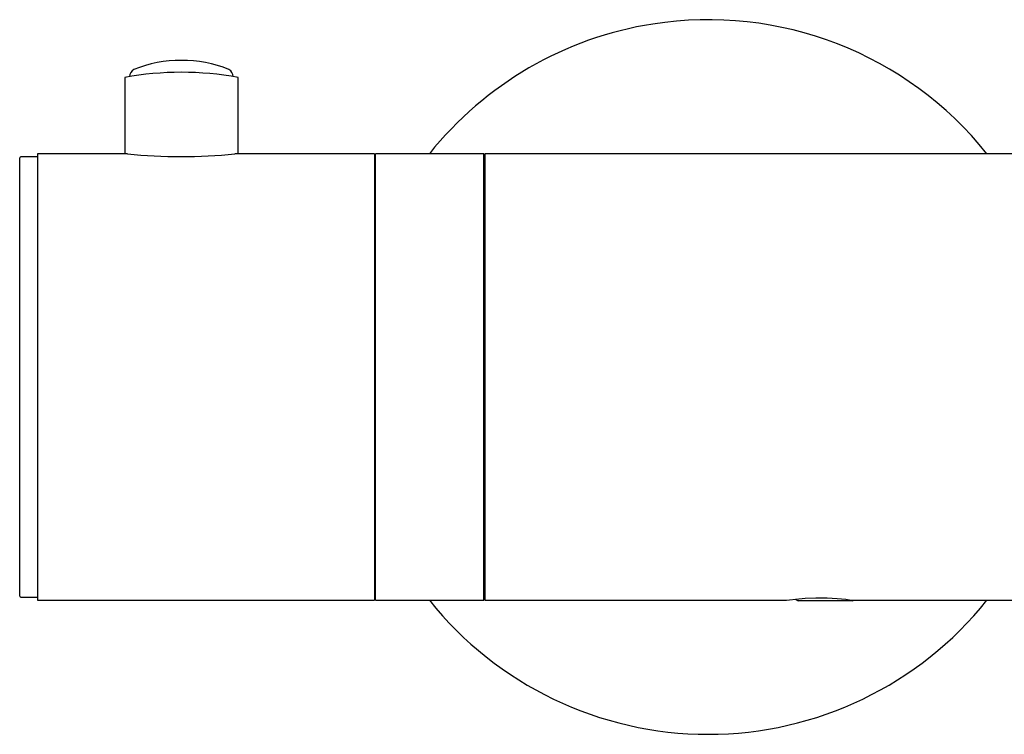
# Model space of a CAD drawing. Header units: millimetres. Extents: x 4232.774 to 4233.053, y 1937.857 to 1937.963.
# Tile 1 of 9: x 4232.774 to 4232.862, y 1937.898 to 1937.962. Entities that reach past the tile are written whole.
import ezdxf

# ---------------------------------------------------------------- set-up
doc = ezdxf.new("R2010")
doc.units = ezdxf.units.MM
doc.layers.add('SANINDUSA', color=3, linetype='Continuous')

msp = doc.modelspace()

# ---------------------------------------------------------------- linework, layer by layer
at = {"layer": 'SANINDUSA'}
for p, q in [((4232.783348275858, 1937.957184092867), (4232.783348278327, 1937.95035243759)), ((4232.79349827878, 1937.95035243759), (4232.793498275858, 1937.957184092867)), ((4232.773933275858, 1937.934716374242), (4232.773933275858, 1937.949977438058)), ((4232.775523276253, 1937.95007743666), (4232.774033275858, 1937.950077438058)), ((4232.783586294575, 1937.95035243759), (4232.775523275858, 1937.950352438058)), ((4232.775523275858, 1937.950352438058), (4232.775523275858, 1937.910352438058)), ((4232.805723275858, 1937.950352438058), (4232.793218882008, 1937.95035243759)), ((4232.805723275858, 1937.950352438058), (4232.805723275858, 1937.910352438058)), ((4232.815523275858, 1937.950352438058), (4232.805823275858, 1937.950352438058)), ((4232.805823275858, 1937.931777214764), (4232.805823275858, 1937.950352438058)), ((4232.815523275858, 1937.931777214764), (4232.815523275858, 1937.950352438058)), ((4233.005623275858, 1937.950352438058), (4232.815623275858, 1937.950352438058)), ((4232.815623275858, 1937.950352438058), (4232.815623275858, 1937.910352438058)), ((4232.805823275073, 1937.948427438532), (4232.80572327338, 1937.948427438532)), ((4232.815623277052, 1937.947352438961), (4232.815523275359, 1937.947352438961)), ((4232.773933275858, 1937.910727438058), (4232.773933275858, 1937.934716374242)), ((4232.805823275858, 1937.910352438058), (4232.805823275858, 1937.931777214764)), ((4232.815523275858, 1937.910352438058), (4232.815523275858, 1937.931777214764)), ((4232.815523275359, 1937.913352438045), (4232.815623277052, 1937.913352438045)), ((4232.80572327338, 1937.912415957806), (4232.805823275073, 1937.912415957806)), ((4232.80572327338, 1937.911916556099), (4232.805823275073, 1937.911916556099)), ((4232.80572327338, 1937.911781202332), (4232.805823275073, 1937.911781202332)), ((4232.774033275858, 1937.910627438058), (4232.775523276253, 1937.910627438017)), ((4232.775523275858, 1937.910352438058), (4232.805723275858, 1937.910352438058)), ((4232.805823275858, 1937.910352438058), (4232.815523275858, 1937.910352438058)), ((4232.815623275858, 1937.910352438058), (4232.842656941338, 1937.910352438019)), ((4232.843426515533, 1937.910456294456), (4232.843677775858, 1937.910311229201)), ((4232.847014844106, 1937.910311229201), (4232.843677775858, 1937.910311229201)), ((4232.848568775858, 1937.910311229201), (4232.847014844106, 1937.910311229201)), ((4232.848568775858, 1937.910311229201), (4232.848640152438, 1937.910352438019)), ((4232.848640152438, 1937.910352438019), (4232.871830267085, 1937.910352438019))]:
    msp.add_line(p, q, dxfattribs=at)
at = {"layer": 'SANINDUSA', "flags": 128}
msp.add_lwpolyline([(4232.842656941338, 1937.910357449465), (4232.842641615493, 1937.910355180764), (4232.842914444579, 1937.910394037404), (4232.843487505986, 1937.910463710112), (4232.844305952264, 1937.910534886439), (4232.845275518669, 1937.910575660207), (4232.846275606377, 1937.910567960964), (4232.847197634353, 1937.910516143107), (4232.847950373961, 1937.910442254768), (4232.848446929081, 1937.910378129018), (4232.848623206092, 1937.910352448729), (4232.848621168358, 1937.910352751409)], dxfattribs=at)
at = {"layer": 'SANINDUSA'}
for centre, radius, start, end in [((4232.835623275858, 1937.930352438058), 0.03200000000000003, 38.6821874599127, 98.90253733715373), ((4232.835623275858, 1937.930352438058), 0.03200000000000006, 98.90253733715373, 141.3178125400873), ((4232.784526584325, 1937.957248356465), 0.0007437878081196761, 119.9005080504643, 179.1238456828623), ((4232.788426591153, 1937.94714263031), 0.01156775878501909, 68.38813863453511, 111.6661016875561), ((4232.792301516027, 1937.957241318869), 0.0007608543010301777, 1.405726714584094, 59.54238734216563), ((4232.788423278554, 1937.929310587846), 0.02833174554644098, 79.68104544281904, 100.318954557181), ((4232.774033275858, 1937.949977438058), 0.0001000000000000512, 90, 180), ((4232.788444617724, 1937.997022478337), 0.046930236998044, 264.0579669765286, 275.8388632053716), ((4232.774033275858, 1937.910727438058), 9.999999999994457e-05, 180, 270), ((4232.835623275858, 1937.930352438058), 0.03199999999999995, 218.6821874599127, 321.3178125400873)]:
    msp.add_arc(centre, radius, start, end, dxfattribs=at)

doc.saveas('drawing.dxf')
